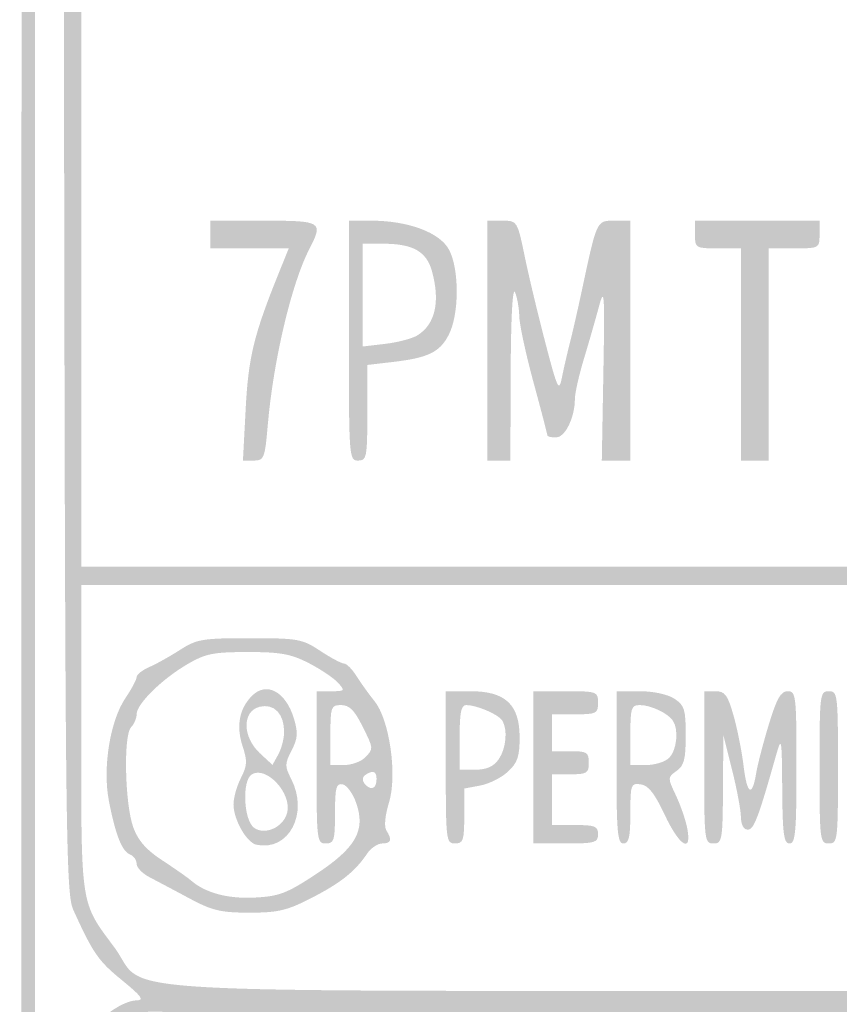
# Model space of a CAD drawing. Header units: inches. Extents: x -0.21 to 0.36, y -0.65 to 0.92.
# Tile 4 of 6: x -0.21 to 0.07, y 0.14 to 0.48. Entities that reach past the tile are written whole.
import ezdxf

# ---------------------------------------------------------------- set-up
doc = ezdxf.new("R2010")
doc.units = ezdxf.units.IN
doc.header["$MEASUREMENT"] = 0

msp = doc.modelspace()

# ---------------------------------------------------------------- hatches: boundary and pattern name
h = msp.add_hatch(color=7)
edge = h.paths.add_edge_path()
edge.add_spline(control_points=[(-0.14794, -0.64453), (-0.16164, -0.64279), (-0.18064, -0.63549), (-0.18566, -0.63004), (-0.20292, -0.6113), (-0.20538, -0.60672), (-0.20737, -0.58972), (-0.20934, -0.57288), (-0.20939, 0.87976), (-0.20742, 0.88809), (-0.20593, 0.8944), (-0.20195, 0.90029), (-0.19229, 0.91048), (-0.1864, 0.91669), (-0.18058, 0.91909), (-0.16281, 0.92265), (-0.15849, 0.92352), (-0.05889, 0.92392), (0.08165, 0.92365)], knot_values=[0, 0, 0, 0, 1, 1, 1, 2, 2, 2, 3, 3, 3, 4, 4, 4, 5, 5, 5, 6, 6, 6, 6], degree=3, periodic=0)
edge.add_line((0.08165, 0.92365), (0.31883, 0.92319))
edge.add_line((0.31883, 0.92319), (0.32879, 0.91969))
edge.add_spline(control_points=[(0.32879, 0.91969), (0.3419, 0.91507), (0.34529, 0.91243), (0.35267, 0.90111), (0.35717, 0.8942), (0.35934, 0.8887), (0.36064, 0.88092), (0.36323, 0.86553), (0.36321, -0.5721), (0.36063, -0.58879), (0.35874, -0.601), (0.35418, -0.61177), (0.34787, -0.61896), (0.34582, -0.62129), (0.34299, -0.62486), (0.34157, -0.6269), (0.33875, -0.63097), (0.3245, -0.63874), (0.3133, -0.6423), (0.30726, -0.64423), (0.27183, -0.64462), (0.08149, -0.64486), (-0.04209, -0.64501), (-0.14533, -0.64487), (-0.14794, -0.64453)], knot_values=[0, 0, 0, 0, 1, 1, 1, 2, 2, 2, 3, 3, 3, 4, 4, 4, 5, 5, 5, 6, 6, 6, 7, 7, 7, 8, 8, 8, 8], degree=3, periodic=0)
edge = h.paths.add_edge_path(flags=0)
edge.add_spline(control_points=[(0.31103, -0.63818), (0.32966, -0.63186), (0.34336, -0.61852), (0.35327, -0.59705)], knot_values=[0, 0, 0, 0, 1, 1, 1, 1], degree=3, periodic=0)
edge.add_line((0.35327, -0.59705), (0.3568, -0.5894))
edge.add_line((0.3568, -0.5894), (0.35759, -0.21994))
edge.add_spline(control_points=[(0.35759, -0.21994), (0.35803, -0.01673), (0.35802, 0.314), (0.35757, 0.51503), (0.35679, 0.8663), (0.35665, 0.88084), (0.35382, 0.88818), (0.35221, 0.89238), (0.34996, 0.89617), (0.34883, 0.8966), (0.34771, 0.89704), (0.3449, 0.90024), (0.34259, 0.90372), (0.33978, 0.90797), (0.33571, 0.9113), (0.3302, 0.91387)], knot_values=[0, 0, 0, 0, 1, 1, 1, 2, 2, 2, 3, 3, 3, 4, 4, 4, 5, 5, 5, 5], degree=3, periodic=0)
edge.add_line((0.3302, 0.91387), (0.32199, 0.91769))
edge.add_line((0.32199, 0.91769), (0.07605, 0.91771))
edge.add_spline(control_points=[(0.07605, 0.91771), (-0.16889, 0.91772), (-0.16991, 0.91771), (-0.17661, 0.91447), (-0.18622, 0.90981), (-0.19886, 0.89628), (-0.20178, 0.88751), (-0.20394, 0.88102), (-0.2042, 0.8015), (-0.20417, 0.15096), (-0.20415, -0.30393), (-0.20358, -0.58173), (-0.20263, -0.58739), (-0.19893, -0.60965), (-0.18329, -0.62824), (-0.16048, -0.63749), (-0.15282, -0.6406), (-0.14881, -0.64065), (0.07527, -0.64074), (0.28423, -0.64082), (0.30388, -0.6406), (0.31103, -0.63818)], knot_values=[0, 0, 0, 0, 1, 1, 1, 2, 2, 2, 3, 3, 3, 4, 4, 4, 5, 5, 5, 6, 6, 6, 7, 7, 7, 7], degree=3, periodic=0)
h = msp.add_hatch(color=7)
edge = h.paths.add_edge_path()
edge.add_spline(control_points=[(-0.15348, -0.62836), (-0.16911, -0.62408), (-0.17828, -0.61852), (-0.18365, -0.61006), (-0.1862, -0.60603), (-0.18829, -0.60184), (-0.18829, -0.60074), (-0.18829, -0.59964), (-0.18895, -0.59806), (-0.18975, -0.59723), (-0.19433, -0.59249), (-0.19462, -0.57101), (-0.1946, -0.23586), (-0.19458, 0.1249), (-0.19484, 0.11169), (-0.18761, 0.12691), (-0.18464, 0.13317), (-0.17451, 0.14082), (-0.16919, 0.14082), (-0.16657, 0.14082), (-0.16769, 0.14232), (-0.17434, 0.14774), (-0.18241, 0.15431), (-0.18421, 0.1569), (-0.19094, 0.17168), (-0.1937, 0.17773), (-0.19385, 0.19305), (-0.19428, 0.52453), (-0.19475, 0.88653), (-0.19493, 0.87574), (-0.18817, 0.89179), (-0.18496, 0.89941), (-0.17706, 0.90494), (-0.16536, 0.90777), (-0.15321, 0.9107), (0.30586, 0.91053), (0.31815, 0.90759), (0.32865, 0.90508), (0.34019, 0.89789), (0.34019, 0.89387), (0.34019, 0.8923), (0.34086, 0.8906), (0.34167, 0.8901), (0.34248, 0.88959), (0.34426, 0.88536), (0.34561, 0.8807), (0.34778, 0.87324), (0.34809, 0.84986), (0.34817, 0.6869), (0.34822, 0.57084), (0.34882, 0.50158), (0.34976, 0.50158), (0.35059, 0.50158), (0.35127, 0.49873), (0.35127, 0.49525), (0.35127, 0.49177), (0.35057, 0.48892), (0.34973, 0.48892), (0.34875, 0.48892), (0.34803, 0.43274), (0.34775, 0.33347)], knot_values=[0, 0, 0, 0, 1, 1, 1, 2, 2, 2, 3, 3, 3, 4, 4, 4, 5, 5, 5, 6, 6, 6, 7, 7, 7, 8, 8, 8, 9, 9, 9, 10, 10, 10, 11, 11, 11, 12, 12, 12, 13, 13, 13, 14, 14, 14, 15, 15, 15, 16, 16, 16, 17, 17, 17, 18, 18, 18, 19, 19, 19, 20, 20, 20, 20], degree=3, periodic=0)
edge.add_line((0.34775, 0.33347), (0.34731, 0.17801))
edge.add_line((0.34731, 0.17801), (0.34353, 0.17009))
edge.add_spline(control_points=[(0.34353, 0.17009), (0.34146, 0.16574), (0.33897, 0.16045), (0.338, 0.15833), (0.33703, 0.15621), (0.33249, 0.15158), (0.32792, 0.14804), (0.32174, 0.14326), (0.32032, 0.14147), (0.32238, 0.14106), (0.32391, 0.14076), (0.32807, 0.13869), (0.33162, 0.13647), (0.33831, 0.1323), (0.34311, 0.1242), (0.34643, 0.11155), (0.34868, 0.10293), (0.34876, -0.57357), (0.34651, -0.58562), (0.34563, -0.59031), (0.34231, -0.5993), (0.33912, -0.60561), (0.33402, -0.6157), (0.33238, -0.61756), (0.32529, -0.62116), (0.30555, -0.6312), (0.32484, -0.63044), (0.07991, -0.63082), (-0.12963, -0.63115), (-0.14382, -0.631), (-0.15348, -0.62836)], knot_values=[0, 0, 0, 0, 1, 1, 1, 2, 2, 2, 3, 3, 3, 4, 4, 4, 5, 5, 5, 6, 6, 6, 7, 7, 7, 8, 8, 8, 9, 9, 9, 10, 10, 10, 10], degree=3, periodic=0)
edge = h.paths.add_edge_path(flags=0)
edge.add_spline(control_points=[(0.31047, -0.62172), (0.32324, -0.61742), (0.32431, -0.61656), (0.33323, -0.6036)], knot_values=[0, 0, 0, 0, 1, 1, 1, 1], degree=3, periodic=0)
edge.add_line((0.33323, -0.6036), (0.34082, -0.59256))
edge.add_line((0.34082, -0.59256), (0.34145, -0.53758))
edge.add_line((0.34145, -0.53758), (0.34208, -0.48259))
edge.add_line((0.34208, -0.48259), (0.07682, -0.48259))
edge.add_line((0.07682, -0.48259), (-0.18844, -0.48259))
edge.add_line((-0.18844, -0.48259), (-0.18797, -0.53758))
edge.add_line((-0.18797, -0.53758), (-0.1875, -0.59256))
edge.add_line((-0.1875, -0.59256), (-0.18001, -0.60333))
edge.add_spline(control_points=[(-0.18001, -0.60333), (-0.1704, -0.61714), (-0.17027, -0.61726), (-0.15902, -0.62134)], knot_values=[0, 0, 0, 0, 1, 1, 1, 1], degree=3, periodic=0)
edge.add_line((-0.15902, -0.62134), (-0.14953, -0.62479))
edge.add_line((-0.14953, -0.62479), (0.0756, -0.6249))
edge.add_spline(control_points=[(0.0756, -0.6249), (0.29933, -0.625), (0.30079, -0.62498), (0.31047, -0.62172)], knot_values=[0, 0, 0, 0, 1, 1, 1, 1], degree=3, periodic=0)
h.paths.add_polyline_path([(0.34177, -0.3038), (0.34177, -0.13133), (0.07674, -0.13133), (-0.18829, -0.13133), (-0.18829, -0.3038), (-0.18829, -0.47627), (0.07674, -0.47627), (0.34177, -0.47627), (0.34177, -0.3038)], flags=0)
edge = h.paths.add_edge_path(flags=0)
edge.add_line((0.03639, 0.00465), (0.03639, 0.13588))
edge.add_line((0.03639, 0.13588), (-0.06448, 0.13639))
edge.add_line((-0.06448, 0.13639), (-0.16535, 0.1369))
edge.add_line((-0.16535, 0.1369), (-0.17262, 0.13253))
edge.add_spline(control_points=[(-0.17262, 0.13253), (-0.17752, 0.12958), (-0.18125, 0.12564), (-0.18409, 0.12043)], knot_values=[0, 0, 0, 0, 1, 1, 1, 1], degree=3, periodic=0)
edge.add_line((-0.18409, 0.12043), (-0.18829, 0.1127))
edge.add_line((-0.18829, 0.1127), (-0.18829, -0.00694))
edge.add_line((-0.18829, -0.00694), (-0.18829, -0.12658))
edge.add_line((-0.18829, -0.12658), (-0.07595, -0.12658))
edge.add_line((-0.07595, -0.12658), (0.03639, -0.12658))
edge.add_line((0.03639, -0.12658), (0.03639, 0.00465))
edge = h.paths.add_edge_path(flags=0)
edge.add_line((0.34143, -0.00593), (0.34098, 0.11472))
edge.add_line((0.34098, 0.11472), (0.33726, 0.1212))
edge.add_spline(control_points=[(0.33726, 0.1212), (0.33482, 0.12546), (0.33075, 0.12926), (0.3254, 0.13228)], knot_values=[0, 0, 0, 0, 1, 1, 1, 1], degree=3, periodic=0)
edge.add_line((0.3254, 0.13228), (0.31725, 0.13687))
edge.add_line((0.31725, 0.13687), (0.17919, 0.13641))
edge.add_line((0.17919, 0.13641), (0.04114, 0.13594))
edge.add_line((0.04114, 0.13594), (0.04114, 0.00468))
edge.add_line((0.04114, 0.00468), (0.04114, -0.12658))
edge.add_line((0.04114, -0.12658), (0.19151, -0.12658))
edge.add_line((0.19151, -0.12658), (0.34188, -0.12658))
edge.add_line((0.34188, -0.12658), (0.34143, -0.00593))
edge = h.paths.add_edge_path(flags=0)
edge.add_spline(control_points=[(0.31777, 0.14702), (0.32309, 0.14973), (0.33341, 0.16156), (0.33892, 0.17125), (0.34045, 0.17393), (0.3411, 0.18852), (0.34151, 0.22903)], knot_values=[0, 0, 0, 0, 1, 1, 1, 2, 2, 2, 2], degree=3, periodic=0)
edge.add_line((0.34151, 0.22903), (0.34205, 0.28323))
edge.add_line((0.34205, 0.28323), (0.07688, 0.28323))
edge.add_line((0.07688, 0.28323), (-0.18829, 0.28323))
edge.add_line((-0.18829, 0.28323), (-0.18829, 0.23096))
edge.add_spline(control_points=[(-0.18829, 0.23096), (-0.18829, 0.17281), (-0.18856, 0.17456), (-0.17714, 0.15928), (-0.16456, 0.14247), (-0.19238, 0.14414), (0.07641, 0.14406), (0.30526, 0.14399), (0.312, 0.14407), (0.31777, 0.14702)], knot_values=[0, 0, 0, 0, 1, 1, 1, 2, 2, 2, 3, 3, 3, 3], degree=3, periodic=0)
h.paths.add_polyline_path([(0.34177, 0.38924), (0.34177, 0.48892), (0.32437, 0.48892), (0.30696, 0.48892), (0.30696, 0.54984), (0.30696, 0.61076), (0.32437, 0.61076), (0.34177, 0.61076), (0.34177, 0.62263), (0.34177, 0.63449), (0.07674, 0.63449), (-0.18829, 0.63449), (-0.18829, 0.46203), (-0.18829, 0.28956), (0.07674, 0.28956), (0.34177, 0.28956), (0.34177, 0.38924)], flags=0)
h.paths.add_polyline_path([(0.34177, 0.52373), (0.34177, 0.54589), (0.32991, 0.54589), (0.31804, 0.54589), (0.31804, 0.52373), (0.31804, 0.50158), (0.32991, 0.50158), (0.34177, 0.50158), (0.34177, 0.52373)], flags=0)
h.paths.add_polyline_path([(0.34177, 0.57753), (0.34177, 0.59652), (0.32991, 0.59652), (0.31804, 0.59652), (0.31804, 0.57753), (0.31804, 0.55854), (0.32991, 0.55854), (0.34177, 0.55854), (0.34177, 0.57753)], flags=0)
edge = h.paths.add_edge_path(flags=0)
edge.add_line((0.03639, 0.77215), (0.03639, 0.90348))
edge.add_line((0.03639, 0.90348), (-0.06369, 0.90351))
edge.add_line((-0.06369, 0.90351), (-0.16377, 0.90354))
edge.add_line((-0.16377, 0.90354), (-0.17109, 0.89995))
edge.add_spline(control_points=[(-0.17109, 0.89995), (-0.17683, 0.89714), (-0.17948, 0.89443), (-0.18335, 0.88746)], knot_values=[0, 0, 0, 0, 1, 1, 1, 1], degree=3, periodic=0)
edge.add_line((-0.18335, 0.88746), (-0.18829, 0.87855))
edge.add_line((-0.18829, 0.87855), (-0.18829, 0.75969))
edge.add_line((-0.18829, 0.75969), (-0.18829, 0.64082))
edge.add_line((-0.18829, 0.64082), (-0.07595, 0.64082))
edge.add_line((-0.07595, 0.64082), (0.03639, 0.64082))
edge.add_line((0.03639, 0.64082), (0.03639, 0.77215))
edge = h.paths.add_edge_path(flags=0)
edge.add_line((0.34142, 0.76068), (0.34098, 0.88054))
edge.add_line((0.34098, 0.88054), (0.33667, 0.88786))
edge.add_spline(control_points=[(0.33667, 0.88786), (0.33361, 0.89308), (0.33008, 0.89639), (0.32444, 0.89934)], knot_values=[0, 0, 0, 0, 1, 1, 1, 1], degree=3, periodic=0)
edge.add_line((0.32444, 0.89934), (0.31651, 0.90348))
edge.add_line((0.31651, 0.90348), (0.17883, 0.90348))
edge.add_line((0.17883, 0.90348), (0.04114, 0.90348))
edge.add_line((0.04114, 0.90348), (0.04114, 0.77215))
edge.add_line((0.04114, 0.77215), (0.04114, 0.64082))
edge.add_line((0.04114, 0.64082), (0.1915, 0.64082))
edge.add_line((0.1915, 0.64082), (0.34187, 0.64082))
edge.add_line((0.34187, 0.64082), (0.34142, 0.76068))
h = msp.add_hatch(color=7)
edge = h.paths.add_edge_path()
edge.add_spline(control_points=[(-0.1319, 0.34375), (-0.13098, 0.36144), (-0.1291, 0.36914), (-0.12049, 0.39043)], knot_values=[0, 0, 0, 0, 1, 1, 1, 1], degree=3, periodic=0)
edge.add_line((-0.12049, 0.39043), (-0.11713, 0.39873))
edge.add_line((-0.11713, 0.39873), (-0.13056, 0.39873))
edge.add_line((-0.13056, 0.39873), (-0.14399, 0.39873))
edge.add_line((-0.14399, 0.39873), (-0.14399, 0.40348))
edge.add_line((-0.14399, 0.40348), (-0.14399, 0.40823))
edge.add_line((-0.14399, 0.40823), (-0.12579, 0.40823))
edge.add_spline(control_points=[(-0.12579, 0.40823), (-0.10571, 0.40823), (-0.10522, 0.40792), (-0.11007, 0.39853), (-0.11617, 0.38674), (-0.12243, 0.36026), (-0.12432, 0.33821), (-0.12531, 0.32668), (-0.12559, 0.32595), (-0.1291, 0.32595)], knot_values=[0, 0, 0, 0, 1, 1, 1, 2, 2, 2, 3, 3, 3, 3], degree=3, periodic=0)
edge.add_line((-0.1291, 0.32595), (-0.13284, 0.32595))
edge.add_line((-0.13284, 0.32595), (-0.1319, 0.34375))
h = msp.add_hatch(color=7)
edge = h.paths.add_edge_path()
edge.add_line((-0.09652, 0.36709), (-0.09652, 0.40823))
edge.add_line((-0.09652, 0.40823), (-0.08889, 0.40823))
edge.add_spline(control_points=[(-0.08889, 0.40823), (-0.07618, 0.40823), (-0.06534, 0.40419), (-0.06218, 0.39828), (-0.05859, 0.39158), (-0.05866, 0.37599), (-0.06231, 0.369), (-0.0654, 0.36308), (-0.06932, 0.36119), (-0.08158, 0.35975)], knot_values=[0, 0, 0, 0, 1, 1, 1, 2, 2, 2, 3, 3, 3, 3], degree=3, periodic=0)
edge.add_line((-0.08158, 0.35975), (-0.09019, 0.35874))
edge.add_line((-0.09019, 0.35874), (-0.09019, 0.34235))
edge.add_spline(control_points=[(-0.09019, 0.34235), (-0.09019, 0.327), (-0.09039, 0.32595), (-0.09335, 0.32595), (-0.09644, 0.32595), (-0.09652, 0.327), (-0.09652, 0.36709)], knot_values=[0, 0, 0, 0, 1, 1, 1, 2, 2, 2, 2], degree=3, periodic=0)
edge = h.paths.add_edge_path(flags=0)
edge.add_spline(control_points=[(-0.07302, 0.36889), (-0.06686, 0.37274), (-0.06513, 0.38045), (-0.06805, 0.39097), (-0.06992, 0.39769), (-0.0746, 0.40032), (-0.08473, 0.40032)], knot_values=[0, 0, 0, 0, 1, 1, 1, 2, 2, 2, 2], degree=3, periodic=0)
edge.add_line((-0.08473, 0.40032), (-0.09177, 0.40032))
edge.add_line((-0.09177, 0.40032), (-0.09177, 0.38269))
edge.add_line((-0.09177, 0.38269), (-0.09177, 0.36507))
edge.add_line((-0.09177, 0.36507), (-0.08398, 0.36599))
edge.add_spline(control_points=[(-0.08398, 0.36599), (-0.0797, 0.3665), (-0.07476, 0.3678), (-0.07302, 0.36889)], knot_values=[0, 0, 0, 0, 1, 1, 1, 1], degree=3, periodic=0)
h = msp.add_hatch(color=7)
edge = h.paths.add_edge_path()
edge.add_line((-0.04905, 0.36709), (-0.04905, 0.40823))
edge.add_line((-0.04905, 0.40823), (-0.04391, 0.40823))
edge.add_spline(control_points=[(-0.04391, 0.40823), (-0.03877, 0.40823), (-0.03876, 0.40822), (-0.03622, 0.39597), (-0.03483, 0.38922), (-0.03164, 0.37587), (-0.02913, 0.3663), (-0.02496, 0.35032), (-0.02449, 0.34935), (-0.02347, 0.35443), (-0.02286, 0.35748), (-0.02163, 0.36282), (-0.02074, 0.3663), (-0.01985, 0.36978), (-0.01798, 0.37797), (-0.01659, 0.38449), (-0.01146, 0.40853), (-0.0116, 0.40823), (-0.00548, 0.40823)], knot_values=[0, 0, 0, 0, 1, 1, 1, 2, 2, 2, 3, 3, 3, 4, 4, 4, 5, 5, 5, 6, 6, 6, 6], degree=3, periodic=0)
edge.add_line((-0.00548, 0.40823), (0, 0.40823))
edge.add_line((0, 0.40823), (0, 0.36709))
edge.add_line((0, 0.36709), (0, 0.32595))
edge.add_line((0, 0.32595), (-0.0049, 0.32595))
edge.add_line((-0.0049, 0.32595), (-0.00979, 0.32595))
edge.add_line((-0.00979, 0.32595), (-0.00925, 0.35623))
edge.add_spline(control_points=[(-0.00925, 0.35623), (-0.00876, 0.38345), (-0.00891, 0.38573), (-0.01077, 0.37878), (-0.01191, 0.37453), (-0.01422, 0.36647), (-0.01591, 0.36089), (-0.0176, 0.3553), (-0.01899, 0.34918), (-0.01899, 0.34728), (-0.01899, 0.34076), (-0.02232, 0.33386), (-0.02547, 0.33386), (-0.02713, 0.33386), (-0.02848, 0.3342), (-0.02848, 0.33463), (-0.02848, 0.33505), (-0.03062, 0.34325), (-0.03323, 0.35285), (-0.03584, 0.36245), (-0.03802, 0.37261), (-0.03809, 0.37542), (-0.03815, 0.37824), (-0.03881, 0.38196), (-0.03956, 0.3837), (-0.04038, 0.38562), (-0.04096, 0.37489), (-0.04103, 0.35641)], knot_values=[0, 0, 0, 0, 1, 1, 1, 2, 2, 2, 3, 3, 3, 4, 4, 4, 5, 5, 5, 6, 6, 6, 7, 7, 7, 8, 8, 8, 9, 9, 9, 9], degree=3, periodic=0)
edge.add_line((-0.04103, 0.35641), (-0.04114, 0.32595))
edge.add_line((-0.04114, 0.32595), (-0.04509, 0.32595))
edge.add_line((-0.04509, 0.32595), (-0.04905, 0.32595))
edge.add_line((-0.04905, 0.32595), (-0.04905, 0.36709))
h = msp.add_hatch(color=7)
edge = h.paths.add_edge_path()
edge.add_line((0.03797, 0.36234), (0.03797, 0.39873))
edge.add_line((0.03797, 0.39873), (0.03006, 0.39873))
edge.add_spline(control_points=[(0.03006, 0.39873), (0.02233, 0.39873), (0.02215, 0.39884), (0.02215, 0.40348)], knot_values=[0, 0, 0, 0, 1, 1, 1, 1], degree=3, periodic=0)
edge.add_line((0.02215, 0.40348), (0.02215, 0.40823))
edge.add_line((0.02215, 0.40823), (0.04351, 0.40823))
edge.add_line((0.04351, 0.40823), (0.06487, 0.40823))
edge.add_line((0.06487, 0.40823), (0.06487, 0.40348))
edge.add_spline(control_points=[(0.06487, 0.40348), (0.06487, 0.39878), (0.06479, 0.39873), (0.05617, 0.39873)], knot_values=[0, 0, 0, 0, 1, 1, 1, 1], degree=3, periodic=0)
edge.add_line((0.05617, 0.39873), (0.04747, 0.39873))
edge.add_line((0.04747, 0.39873), (0.04747, 0.36234))
edge.add_line((0.04747, 0.36234), (0.04747, 0.32595))
edge.add_line((0.04747, 0.32595), (0.04272, 0.32595))
edge.add_line((0.04272, 0.32595), (0.03797, 0.32595))
edge.add_line((0.03797, 0.32595), (0.03797, 0.36234))
h = msp.add_hatch(color=7)
edge = h.paths.add_edge_path()
edge.add_spline(control_points=[(-0.15134, 0.17586), (-0.15643, 0.17859), (-0.16256, 0.18184), (-0.16495, 0.18309), (-0.16735, 0.18434), (-0.1693, 0.1864), (-0.1693, 0.18767), (-0.1693, 0.18893), (-0.17031, 0.19036), (-0.17153, 0.19083), (-0.17429, 0.19189), (-0.17651, 0.19747), (-0.17878, 0.20908), (-0.18102, 0.22051), (-0.17843, 0.2367), (-0.17309, 0.24456), (-0.17101, 0.24763), (-0.1693, 0.25084), (-0.1693, 0.25169), (-0.1693, 0.25254), (-0.16735, 0.25408), (-0.16495, 0.25513), (-0.16256, 0.25617), (-0.15781, 0.25882), (-0.15439, 0.26103), (-0.14869, 0.2647), (-0.14672, 0.26503), (-0.13054, 0.26503), (-0.11395, 0.26503), (-0.11251, 0.26477), (-0.10633, 0.26068), (-0.10271, 0.25829), (-0.09904, 0.25633), (-0.09817, 0.25633), (-0.0973, 0.25633), (-0.09536, 0.25437), (-0.09385, 0.25198), (-0.09235, 0.24958), (-0.0896, 0.24575), (-0.08774, 0.24346), (-0.08256, 0.23705), (-0.07985, 0.21807), (-0.08277, 0.20863), (-0.08411, 0.20427), (-0.08448, 0.2004), (-0.08368, 0.19913), (-0.08161, 0.19587), (-0.082, 0.19462), (-0.08509, 0.19462), (-0.08664, 0.19462), (-0.08896, 0.19306), (-0.09024, 0.19116), (-0.09436, 0.18503), (-0.09923, 0.18114), (-0.10928, 0.17596), (-0.11769, 0.17162), (-0.12078, 0.17089), (-0.1306, 0.17089), (-0.14045, 0.17089), (-0.1434, 0.17159), (-0.15134, 0.17586)], knot_values=[0, 0, 0, 0, 1, 1, 1, 2, 2, 2, 3, 3, 3, 4, 4, 4, 5, 5, 5, 6, 6, 6, 7, 7, 7, 8, 8, 8, 9, 9, 9, 10, 10, 10, 11, 11, 11, 12, 12, 12, 13, 13, 13, 14, 14, 14, 15, 15, 15, 16, 16, 16, 17, 17, 17, 18, 18, 18, 19, 19, 19, 20, 20, 20, 20], degree=3, periodic=0)
edge = h.paths.add_edge_path(flags=0)
edge.add_spline(control_points=[(-0.1079, 0.18402), (-0.09411, 0.19311), (-0.09073, 0.19904), (-0.09399, 0.20846), (-0.09512, 0.21173), (-0.09722, 0.21463), (-0.09865, 0.21491), (-0.10087, 0.21534), (-0.10127, 0.21384), (-0.10127, 0.20502), (-0.10127, 0.19568), (-0.10159, 0.19462), (-0.10443, 0.19462), (-0.10747, 0.19462), (-0.10759, 0.19568), (-0.10759, 0.22073)], knot_values=[0, 0, 0, 0, 1, 1, 1, 2, 2, 2, 3, 3, 3, 4, 4, 4, 5, 5, 5, 5], degree=3, periodic=0)
edge.add_line((-0.10759, 0.22073), (-0.10759, 0.24684))
edge.add_line((-0.10759, 0.24684), (-0.1026, 0.24684))
edge.add_spline(control_points=[(-0.1026, 0.24684), (-0.09784, 0.24684), (-0.09773, 0.24697), (-0.10027, 0.24977), (-0.10173, 0.25138), (-0.10624, 0.25441), (-0.1103, 0.2565), (-0.11639, 0.25963), (-0.12002, 0.26028), (-0.13122, 0.26028), (-0.14307, 0.26027), (-0.14569, 0.25974), (-0.15201, 0.25603), (-0.16073, 0.25091), (-0.1693, 0.24244), (-0.1693, 0.23894), (-0.1693, 0.23754), (-0.17016, 0.23554), (-0.1712, 0.23449), (-0.17386, 0.23184), (-0.17333, 0.20806), (-0.17044, 0.20016), (-0.16876, 0.19557), (-0.166, 0.19243), (-0.16041, 0.18877), (-0.15616, 0.18598), (-0.15179, 0.18292), (-0.15068, 0.18196), (-0.14581, 0.17769), (-0.13807, 0.1756), (-0.12886, 0.17606), (-0.12048, 0.17648), (-0.11784, 0.17748), (-0.1079, 0.18402)], knot_values=[0, 0, 0, 0, 1, 1, 1, 2, 2, 2, 3, 3, 3, 4, 4, 4, 5, 5, 5, 6, 6, 6, 7, 7, 7, 8, 8, 8, 9, 9, 9, 10, 10, 10, 11, 11, 11, 11], degree=3, periodic=0)
edge = h.paths.add_edge_path(flags=0)
edge.add_spline(control_points=[(-0.08703, 0.21672), (-0.08703, 0.21884), (-0.08778, 0.21955), (-0.0894, 0.21893), (-0.09194, 0.21795), (-0.09243, 0.21637), (-0.09072, 0.21466), (-0.08872, 0.21267), (-0.08703, 0.21361), (-0.08703, 0.21672)], knot_values=[0, 0, 0, 0, 1, 1, 1, 2, 2, 2, 3, 3, 3, 3], degree=3, periodic=0)
edge = h.paths.add_edge_path(flags=0)
edge.add_spline(control_points=[(-0.09109, 0.22401), (-0.08796, 0.22714), (-0.08794, 0.22696), (-0.09205, 0.23519), (-0.09464, 0.24036), (-0.09642, 0.24209), (-0.09917, 0.24209), (-0.10264, 0.24209), (-0.10285, 0.24151), (-0.10285, 0.2318)], knot_values=[0, 0, 0, 0, 1, 1, 1, 2, 2, 2, 3, 3, 3, 3], degree=3, periodic=0)
edge.add_line((-0.10285, 0.2318), (-0.10285, 0.22152))
edge.add_line((-0.10285, 0.22152), (-0.09821, 0.22152))
edge.add_spline(control_points=[(-0.09821, 0.22152), (-0.09567, 0.22152), (-0.09246, 0.22264), (-0.09109, 0.22401)], knot_values=[0, 0, 0, 0, 1, 1, 1, 1], degree=3, periodic=0)
h = msp.add_hatch(color=7)
edge = h.paths.add_edge_path()
edge.add_spline(control_points=[(-0.12825, 0.1942), (-0.13158, 0.19492), (-0.13608, 0.20285), (-0.13608, 0.208), (-0.13608, 0.2103), (-0.13493, 0.2144), (-0.13353, 0.2171), (-0.13138, 0.22126), (-0.13129, 0.22294), (-0.13295, 0.22796), (-0.13523, 0.23486), (-0.13411, 0.24089), (-0.12974, 0.24526), (-0.12472, 0.25028), (-0.11812, 0.24669), (-0.11534, 0.23741), (-0.1139, 0.23259), (-0.11404, 0.23062), (-0.11616, 0.22652), (-0.1185, 0.222), (-0.11852, 0.22107), (-0.11634, 0.21685), (-0.11018, 0.20495), (-0.11711, 0.19178), (-0.12825, 0.1942)], knot_values=[0, 0, 0, 0, 1, 1, 1, 2, 2, 2, 3, 3, 3, 4, 4, 4, 5, 5, 5, 6, 6, 6, 7, 7, 7, 8, 8, 8, 8], degree=3, periodic=0)
edge = h.paths.add_edge_path(flags=0)
edge.add_spline(control_points=[(-0.11767, 0.20519), (-0.116, 0.21183), (-0.12486, 0.22138), (-0.12983, 0.2183), (-0.13321, 0.21621), (-0.13262, 0.20264), (-0.12904, 0.20002), (-0.12531, 0.19729), (-0.11892, 0.2002), (-0.11767, 0.20519)], knot_values=[0, 0, 0, 0, 1, 1, 1, 2, 2, 2, 3, 3, 3, 3], degree=3, periodic=0)
edge = h.paths.add_edge_path(flags=0)
edge.add_spline(control_points=[(-0.11873, 0.23269), (-0.11864, 0.23905), (-0.12216, 0.24275), (-0.12713, 0.2415), (-0.13315, 0.23999), (-0.13309, 0.23119), (-0.12702, 0.22556)], knot_values=[0, 0, 0, 0, 1, 1, 1, 2, 2, 2, 2], degree=3, periodic=0)
edge.add_line((-0.12702, 0.22556), (-0.12271, 0.22157))
edge.add_line((-0.12271, 0.22157), (-0.12075, 0.2251))
edge.add_spline(control_points=[(-0.12075, 0.2251), (-0.11967, 0.22705), (-0.11876, 0.23046), (-0.11873, 0.23269)], knot_values=[0, 0, 0, 0, 1, 1, 1, 1], degree=3, periodic=0)
h = msp.add_hatch(color=7)
edge = h.paths.add_edge_path()
edge.add_line((-0.06329, 0.22073), (-0.06329, 0.24684))
edge.add_line((-0.06329, 0.24684), (-0.05482, 0.24684))
edge.add_spline(control_points=[(-0.05482, 0.24684), (-0.04285, 0.24684), (-0.03797, 0.24225), (-0.03797, 0.23101), (-0.03797, 0.22442), (-0.0387, 0.22227), (-0.04198, 0.21924), (-0.04419, 0.21719), (-0.04846, 0.21506), (-0.05148, 0.21449)], knot_values=[0, 0, 0, 0, 1, 1, 1, 2, 2, 2, 3, 3, 3, 3], degree=3, periodic=0)
edge.add_line((-0.05148, 0.21449), (-0.05696, 0.21346))
edge.add_line((-0.05696, 0.21346), (-0.05696, 0.20404))
edge.add_spline(control_points=[(-0.05696, 0.20404), (-0.05696, 0.19568), (-0.05732, 0.19462), (-0.06013, 0.19462), (-0.06316, 0.19462), (-0.06329, 0.19568), (-0.06329, 0.22073)], knot_values=[0, 0, 0, 0, 1, 1, 1, 2, 2, 2, 2], degree=3, periodic=0)
edge = h.paths.add_edge_path(flags=0)
edge.add_spline(control_points=[(-0.04518, 0.22345), (-0.04257, 0.22718), (-0.04198, 0.23372), (-0.04396, 0.23685), (-0.04528, 0.23892), (-0.05272, 0.24209), (-0.05627, 0.24209), (-0.05803, 0.24209), (-0.05854, 0.23958), (-0.05854, 0.23101)], knot_values=[0, 0, 0, 0, 1, 1, 1, 2, 2, 2, 3, 3, 3, 3], degree=3, periodic=0)
edge.add_line((-0.05854, 0.23101), (-0.05854, 0.21994))
edge.add_line((-0.05854, 0.21994), (-0.0531, 0.21994))
edge.add_spline(control_points=[(-0.0531, 0.21994), (-0.04926, 0.21994), (-0.04692, 0.22098), (-0.04518, 0.22345)], knot_values=[0, 0, 0, 0, 1, 1, 1, 1], degree=3, periodic=0)
h = msp.add_hatch(color=7)
edge = h.paths.add_edge_path()
edge.add_line((-0.03323, 0.22073), (-0.03323, 0.24684))
edge.add_line((-0.03323, 0.24684), (-0.02215, 0.24684))
edge.add_spline(control_points=[(-0.02215, 0.24684), (-0.01139, 0.24684), (-0.01108, 0.24672), (-0.01108, 0.24288), (-0.01108, 0.23919), (-0.0116, 0.23892), (-0.01899, 0.23892)], knot_values=[0, 0, 0, 0, 1, 1, 1, 2, 2, 2, 2], degree=3, periodic=0)
edge.add_line((-0.01899, 0.23892), (-0.0269, 0.23892))
edge.add_line((-0.0269, 0.23892), (-0.0269, 0.23259))
edge.add_line((-0.0269, 0.23259), (-0.0269, 0.22627))
edge.add_line((-0.0269, 0.22627), (-0.02057, 0.22627))
edge.add_spline(control_points=[(-0.02057, 0.22627), (-0.01487, 0.22627), (-0.01424, 0.22587), (-0.01424, 0.22231), (-0.01424, 0.21875), (-0.01487, 0.21835), (-0.02057, 0.21835)], knot_values=[0, 0, 0, 0, 1, 1, 1, 2, 2, 2, 2], degree=3, periodic=0)
edge.add_line((-0.02057, 0.21835), (-0.0269, 0.21835))
edge.add_line((-0.0269, 0.21835), (-0.0269, 0.20965))
edge.add_line((-0.0269, 0.20965), (-0.0269, 0.20095))
edge.add_line((-0.0269, 0.20095), (-0.01899, 0.20095))
edge.add_spline(control_points=[(-0.01899, 0.20095), (-0.01213, 0.20095), (-0.01108, 0.20053), (-0.01108, 0.19778), (-0.01108, 0.19492), (-0.01213, 0.19462), (-0.02215, 0.19462)], knot_values=[0, 0, 0, 0, 1, 1, 1, 2, 2, 2, 2], degree=3, periodic=0)
edge.add_line((-0.02215, 0.19462), (-0.03323, 0.19462))
edge.add_line((-0.03323, 0.19462), (-0.03323, 0.22073))
h = msp.add_hatch(color=7)
edge = h.paths.add_edge_path()
edge.add_line((-0.00475, 0.22073), (-0.00475, 0.24684))
edge.add_line((-0.00475, 0.24684), (0.00322, 0.24684))
edge.add_spline(control_points=[(0.00322, 0.24684), (0.00789, 0.24684), (0.0128, 0.24578), (0.01509, 0.24428), (0.01855, 0.24201), (0.01899, 0.24061), (0.01899, 0.23171), (0.01899, 0.22351), (0.01842, 0.2213), (0.01584, 0.21949), (0.01275, 0.21733), (0.01275, 0.21718), (0.01562, 0.2111), (0.01723, 0.20769), (0.01898, 0.20259), (0.01952, 0.19976), (0.02117, 0.19103), (0.01682, 0.19369), (0.01175, 0.20451), (0.00834, 0.21179), (0.00618, 0.21453), (0.00356, 0.2149), (0.00018, 0.21538), (0, 0.21489), (0, 0.20502), (0, 0.19683), (-0.0005, 0.19462), (-0.00237, 0.19462), (-0.00439, 0.19462), (-0.00475, 0.19858), (-0.00475, 0.22073)], knot_values=[0, 0, 0, 0, 1, 1, 1, 2, 2, 2, 3, 3, 3, 4, 4, 4, 5, 5, 5, 6, 6, 6, 7, 7, 7, 8, 8, 8, 9, 9, 9, 10, 10, 10, 10], degree=3, periodic=0)
edge = h.paths.add_edge_path(flags=0)
edge.add_spline(control_points=[(0.01334, 0.22401), (0.01592, 0.22659), (0.01663, 0.23368), (0.01461, 0.23671), (0.01289, 0.23929), (0.00699, 0.24209), (0.00327, 0.24209), (0.0003, 0.24209), (0, 0.24114), (0, 0.2318)], knot_values=[0, 0, 0, 0, 1, 1, 1, 2, 2, 2, 3, 3, 3, 3], degree=3, periodic=0)
edge.add_line((0, 0.2318), (0, 0.22152))
edge.add_line((0, 0.22152), (0.00542, 0.22152))
edge.add_spline(control_points=[(0.00542, 0.22152), (0.00841, 0.22152), (0.01197, 0.22264), (0.01334, 0.22401)], knot_values=[0, 0, 0, 0, 1, 1, 1, 1], degree=3, periodic=0)
h = msp.add_hatch(color=7)
edge = h.paths.add_edge_path()
edge.add_line((0.02532, 0.22073), (0.02532, 0.24684))
edge.add_line((0.02532, 0.24684), (0.02916, 0.24684))
edge.add_spline(control_points=[(0.02916, 0.24684), (0.03244, 0.24684), (0.03335, 0.24562), (0.03537, 0.23853), (0.03667, 0.23396), (0.03823, 0.22614), (0.03883, 0.22114), (0.04, 0.21137), (0.04178, 0.21037), (0.04314, 0.21873), (0.0436, 0.22158), (0.04555, 0.22908), (0.04746, 0.23538), (0.05019, 0.24437), (0.05159, 0.24684), (0.05395, 0.24684), (0.05679, 0.24684), (0.05696, 0.24534), (0.05696, 0.22073), (0.05696, 0.19858), (0.0566, 0.19462), (0.05459, 0.19462), (0.05262, 0.19462), (0.05219, 0.1978), (0.05207, 0.21321), (0.05194, 0.23107), (0.05185, 0.23152), (0.04991, 0.22468), (0.04381, 0.20315), (0.04236, 0.19937), (0.04024, 0.19937), (0.03884, 0.19937), (0.03795, 0.20103), (0.03791, 0.20372), (0.03787, 0.20611), (0.0365, 0.21341), (0.03486, 0.21994)], knot_values=[0, 0, 0, 0, 1, 1, 1, 2, 2, 2, 3, 3, 3, 4, 4, 4, 5, 5, 5, 6, 6, 6, 7, 7, 7, 8, 8, 8, 9, 9, 9, 10, 10, 10, 11, 11, 11, 12, 12, 12, 12], degree=3, periodic=0)
edge.add_line((0.03486, 0.21994), (0.03188, 0.2318))
edge.add_line((0.03188, 0.2318), (0.03176, 0.21321))
edge.add_spline(control_points=[(0.03176, 0.21321), (0.03165, 0.19571), (0.03146, 0.19462), (0.02848, 0.19462), (0.02544, 0.19462), (0.02532, 0.19568), (0.02532, 0.22073)], knot_values=[0, 0, 0, 0, 1, 1, 1, 2, 2, 2, 2], degree=3, periodic=0)
h = msp.add_hatch(color=7)
edge = h.paths.add_edge_path()
edge.add_spline(control_points=[(0.06487, 0.22073), (0.06487, 0.24578), (0.065, 0.24684), (0.06804, 0.24684), (0.07107, 0.24684), (0.0712, 0.24578), (0.0712, 0.22073), (0.0712, 0.19568), (0.07107, 0.19462), (0.06804, 0.19462), (0.065, 0.19462), (0.06487, 0.19568), (0.06487, 0.22073)], knot_values=[0, 0, 0, 0, 1, 1, 1, 2, 2, 2, 3, 3, 3, 4, 4, 4, 4], degree=3, periodic=0)

doc.saveas('drawing.dxf')
